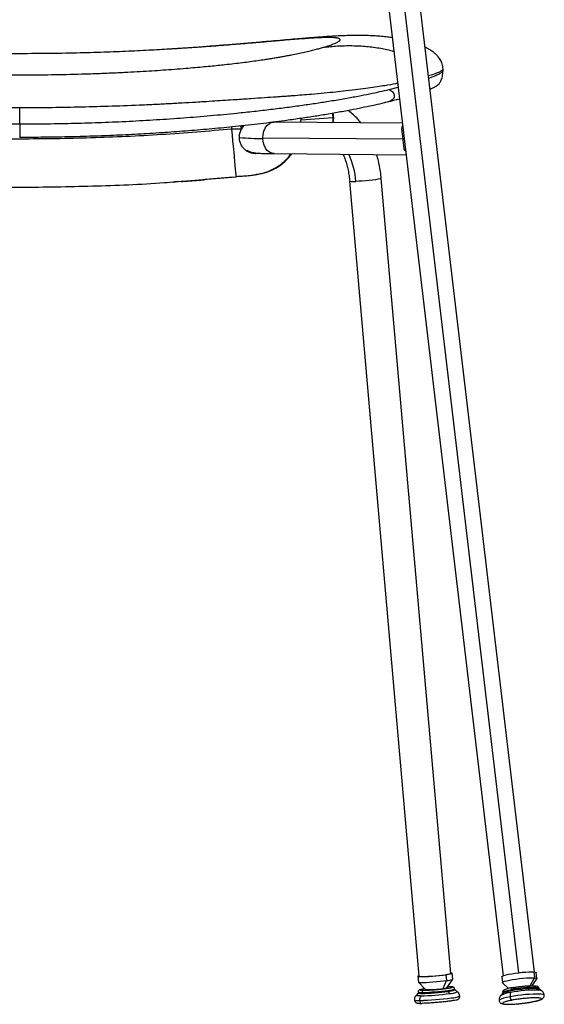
# Model space of a CAD drawing. Header units: millimetres. Extents: x 30 to 368, y 120 to 201.
# Tile 9 of 14: x 269 to 296, y 121 to 171. Entities that reach past the tile are written whole.
import ezdxf

# ---------------------------------------------------------------- set-up
doc = ezdxf.new("R2010")
doc.units = ezdxf.units.MM

msp = doc.modelspace()

# ---------------------------------------------------------------- linework, layer by layer
at = {"color": 7, "linetype": 'Continuous', "lineweight": 25}
for p, q in [((287.397, 176.815), (293.823, 122.45)), ((295.412, 122.638), (288.986, 177.002)), ((290.775, 168.389), (290.773, 168.387)), ((290.777, 168.308), (290.777, 168.309)), ((290.778, 168.309), (290.778, 168.4)), ((288.483, 166.845), (288.573, 166.869)), ((269.352, 165.607), (269.352, 166.417)), ((269.348, 165.607), (269.352, 165.607)), ((288.717, 165.647), (282.259, 165.702)), ((283.588, 165.691), (283.593, 165.885)), ((280.554, 165.318), (280.564, 165.346)), ((281.652, 164.902), (288.759, 164.842)), ((282.223, 164.102), (288.907, 164.045)), ((277.533, 162.691), (277.179, 162.672)), ((277.793, 162.72), (280.316, 162.917)), ((280.146, 162.904), (278.744, 162.782)), ((289.578, 122.43), (286.055, 162.704)), ((291.172, 122.569), (287.649, 162.844)), ((289.503, 122.423), (289.529, 122.125)), ((290.923, 122.506), (290.949, 122.207)), ((290.983, 121.85), (291.272, 122.275)), ((291.273, 122.277), (291.247, 122.576)), ((293.753, 122.4), (293.788, 122.104)), ((295.298, 121.949), (295.523, 122.299)), ((295.368, 122.643), (295.403, 122.347)), ((295.526, 122.309), (295.491, 122.605)), ((289.531, 122.122), (289.889, 121.754)), ((290.78, 121.807), (290.949, 122.207)), ((291.075, 121.891), (291.01, 121.889)), ((291.024, 121.711), (291.028, 121.661)), ((291.37, 121.735), (291.366, 121.785)), ((291.501, 121.64), (291.37, 121.737)), ((293.793, 122.094), (294.092, 121.808)), ((295.504, 121.862), (295.51, 121.813)), ((295.51, 121.813), (295.629, 121.724)), ((295.765, 121.694), (295.63, 121.787)), ((295.639, 121.78), (295.634, 121.822)), ((289.332, 121.221), (289.332, 121.221)), ((289.527, 121.576), (289.415, 121.457)), ((289.523, 121.623), (289.527, 121.574)), ((291.028, 121.661), (291.115, 121.552)), ((291.198, 121.33), (291.198, 121.329)), ((291.624, 121.421), (291.624, 121.422)), ((293.809, 121.571), (293.699, 121.45)), ((293.797, 121.605), (293.802, 121.563)), ((295.741, 121.519), (295.741, 121.519)), ((295.902, 121.469), (295.902, 121.469)), ((293.618, 121.199), (293.618, 121.199)), ((295.281, 121.129), (295.291, 121.129))]:
    msp.add_line(p, q, dxfattribs=at)
at = {"color": 8, "linetype": 'Continuous', "lineweight": 25}
for p, q in [((294.621, 122.607), (288.192, 177.004)), ((288.051, 167.35), (288.502, 167.466)), ((285.204, 165.916), (283.591, 165.797)), ((280.088, 165.341), (280.091, 165.454)), ((280.596, 165.409), (280.684, 165.516)), ((295.197, 121.947), (295.403, 122.347))]:
    msp.add_line(p, q, dxfattribs=at)
at = {"color": 8, "linetype": 'Continuous', "lineweight": 25, "flags": 128}
for points in [[(285.172, 166.138), (285.187, 166.075), (285.204, 165.916)], [(281.652, 164.902), (281.666, 165.078), (281.709, 165.245), (281.776, 165.395), (281.866, 165.521), (281.973, 165.617), (282.093, 165.679), (282.22, 165.702), (282.236, 165.702)], [(285.204, 165.916), (285.196, 165.763), (285.181, 165.677)], [(280.316, 162.917), (280.315, 162.926), (280.311, 162.971), (280.303, 163.051), (280.292, 163.166), (280.278, 163.314), (280.262, 163.493), (280.242, 163.7), (280.22, 163.932), (280.197, 164.186), (280.171, 164.458), (280.144, 164.744), (280.116, 165.04), (280.088, 165.341)], [(280.692, 165.525), (280.619, 165.44), (280.598, 165.412)], [(282.223, 164.102), (282.112, 164.118), (281.991, 164.172), (281.881, 164.261), (281.788, 164.382), (281.717, 164.528), (281.671, 164.692), (281.652, 164.867)], [(293.797, 121.605), (293.798, 121.612), (293.825, 121.637), (293.886, 121.664), (293.978, 121.694), (294.1, 121.724), (294.245, 121.754)], [(295.504, 121.862), (295.581, 121.851), (295.624, 121.835), (295.634, 121.822)], [(295.763, 121.695), (295.716, 121.712), (295.629, 121.724)], [(289.645, 121.433), (289.533, 121.434), (289.456, 121.439), (289.418, 121.448), (289.415, 121.457)], [(294.175, 121.384), (293.995, 121.347), (293.844, 121.309), (293.729, 121.273), (293.653, 121.239), (293.619, 121.208), (293.618, 121.199)], [(294.175, 121.384), (293.995, 121.347), (293.844, 121.31), (293.729, 121.273), (293.653, 121.239), (293.619, 121.208), (293.618, 121.199)], [(295.902, 121.469), (295.89, 121.485), (295.836, 121.505), (295.741, 121.519)], [(295.902, 121.469), (295.89, 121.486), (295.836, 121.506), (295.741, 121.519)]]:
    msp.add_lwpolyline(points, dxfattribs=at)
at = {"color": 7, "linetype": 'Continuous', "lineweight": 25, "flags": 128}
for points in [[(287.649, 162.844), (287.63, 162.831), (287.573, 162.816), (287.481, 162.799), (287.357, 162.78), (287.209, 162.762), (287.043, 162.743), (286.868, 162.727), (286.692, 162.712), (286.524, 162.701), (286.372, 162.693)], [(289.576, 122.451), (289.533, 122.44), (289.505, 122.426), (289.514, 122.416), (289.561, 122.409), (289.643, 122.407), (289.758, 122.408), (289.899, 122.413), (290.062, 122.422), (290.238, 122.435), (290.42, 122.45), (290.6, 122.468), (290.77, 122.486), (290.923, 122.506)], [(289.578, 122.43), (289.599, 122.421), (289.659, 122.416), (289.755, 122.415), (289.881, 122.418), (290.033, 122.426), (290.202, 122.437), (290.379, 122.451), (290.556, 122.468), (290.725, 122.486), (290.875, 122.505), (291.001, 122.524), (291.095, 122.541), (291.153, 122.557), (291.172, 122.569)], [(290.923, 122.506), (291.052, 122.525), (291.151, 122.543), (291.217, 122.559), (291.245, 122.572), (291.236, 122.583), (291.189, 122.589), (291.17, 122.591)], [(293.753, 122.4), (293.757, 122.411), (293.792, 122.437), (293.863, 122.465), (293.968, 122.495), (294.101, 122.525), (294.257, 122.555), (294.429, 122.582), (294.61, 122.606), (294.79, 122.625), (294.964, 122.638), (295.123, 122.646), (295.259, 122.648), (295.368, 122.643)], [(293.793, 122.094), (293.791, 122.115), (293.827, 122.141), (293.898, 122.169), (294.003, 122.199), (294.136, 122.23), (294.292, 122.259), (294.464, 122.286), (294.645, 122.31), (294.825, 122.329), (294.999, 122.343), (295.158, 122.35), (295.294, 122.352), (295.403, 122.347)], [(295.368, 122.643), (295.445, 122.632), (295.485, 122.615), (295.491, 122.605)], [(295.403, 122.347), (295.48, 122.336), (295.52, 122.32), (295.523, 122.299)], [(289.529, 122.125), (289.54, 122.118), (289.587, 122.111), (289.669, 122.108), (289.784, 122.11), (289.925, 122.115), (290.088, 122.124), (290.264, 122.137), (290.446, 122.152), (290.626, 122.169), (290.796, 122.188), (290.949, 122.207)], [(295.51, 121.813), (295.403, 121.818), (295.27, 121.817), (295.116, 121.81), (294.946, 121.798), (294.768, 121.78), (294.588, 121.758), (294.413, 121.733), (294.25, 121.704), (294.105, 121.675), (293.984, 121.644), (293.891, 121.615), (293.83, 121.588), (293.809, 121.571)], [(293.809, 121.571), (293.83, 121.588), (293.891, 121.615), (293.984, 121.644), (294.105, 121.675), (294.25, 121.704), (294.413, 121.733), (294.588, 121.758), (294.768, 121.78), (294.946, 121.798), (295.116, 121.81), (295.27, 121.817), (295.403, 121.818), (295.51, 121.813)], [(294.245, 121.754), (294.243, 121.773), (294.244, 121.791), (294.247, 121.808), (294.251, 121.822), (294.257, 121.834), (294.265, 121.842), (294.274, 121.847), (294.284, 121.848)], [(295.63, 121.787), (295.587, 121.802), (295.51, 121.813)], [(295.51, 121.813), (295.587, 121.802), (295.63, 121.787)], [(291.028, 121.661), (290.877, 121.642), (290.71, 121.623), (290.532, 121.605), (290.351, 121.59), (290.175, 121.577), (290.008, 121.566), (289.859, 121.56), (289.732, 121.556), (289.633, 121.557), (289.565, 121.561), (289.531, 121.569), (289.527, 121.574)], [(289.527, 121.574), (289.531, 121.569), (289.565, 121.561), (289.633, 121.557), (289.732, 121.556), (289.859, 121.56), (290.008, 121.566), (290.175, 121.577), (290.351, 121.59), (290.532, 121.605), (290.71, 121.623), (290.877, 121.642), (291.028, 121.661)]]:
    msp.add_lwpolyline(points, dxfattribs=at)
at = {"color": 8, "linetype": 'Continuous', "lineweight": 25}
for centre, radius, start, end in [((284.251, 165.904), 0.994, 346.8155, 14.1726), ((279.809, 163.741), 1.744, 63.8929, 64.7023), ((279.063, 159.414), 6.119, 75.5202, 75.7953), ((281.491, 173.935), 9.069, 263.6443, 271.0202), ((281.021, 164.16), 0.106, 335.8023, 0.8856), ((282.507, 162.397), 3.876, 4.3873, 25.5738), ((291.023, 122.544), 0.834, 270.0615, 294.3268), ((289.499, 121.673), 0.481, 249.7997, 280.5613), ((289.499, 121.673), 0.481, 249.7997, 280.5613), ((289.657, 121.987), 0.387, 249.7997, 280.5613), ((291.114, 122.442), 0.89, 270.1144, 295.7608), ((291.153, 122.567), 1.238, 272.057, 292.3177), ((291.153, 122.567), 1.238, 272.0571, 292.3175), ((294.302, 120.357), 1.248, 94.6801, 118.8652)]:
    msp.add_arc(centre, radius, start, end, dxfattribs=at)
at = {"color": 7, "linetype": 'Continuous', "lineweight": 25}
for centre, radius, start, end in [((282.758, 164.898), 1.107, 179.7666, 181.6148), ((281.083, 165.541), 2.5, 275.8464, 324.6563), ((286.244, 163.6), 0.915, 258.0351, 277.99), ((290.962, 122.932), 0.725, 268.964, 295.4074), ((289.822, 121.623), 0.0963, 105.6049, 190.3535), ((289.381, 133.988), 12.387, 271.6031, 277.6194), ((290.086, 125.931), 4.181, 267.3034, 279.5626), ((290.767, 122.377), 0.57, 271.2755, 292.2398), ((290.992, 122.657), 0.997, 272.0608, 292.3106), ((291.027, 122.497), 0.836, 270.0898, 294.2816), ((295.475, 115.158), 6.568, 88.6527, 101.19), ((295.368, 116.074), 5.79, 88.6527, 101.19), ((289.94, 121.235), 0.355, 146.1306, 185.738), ((289.156, 136.594), 15.4, 271.6031, 277.6194), ((289.156, 136.593), 15.4, 271.6031, 277.6194), ((289.252, 135.479), 14.052, 271.6031, 277.6194), ((294.577, 121.447), 0.407, 157.8326, 188.9512), ((295.572, 114.323), 7.198, 88.6527, 101.19), ((295.572, 114.323), 7.198, 88.6527, 101.19), ((294.356, 121.378), 0.182, 178.1241, 244.4381), ((289.729, 121.195), 0.142, 178.1405, 270.1202)]:
    msp.add_arc(centre, radius, start, end, dxfattribs=at)
for points, knots in [([(269.349, 169.163), (268.902, 169.164), (268.033, 169.167), (266.77, 169.188), (265.586, 169.218), (264.521, 169.256), (263.569, 169.297), (262.925, 169.329), (262.524, 169.35), (262.346, 169.36), (262.171, 169.37), (261.999, 169.38), (261.83, 169.39), (261.664, 169.4), (261.372, 169.417), (260.959, 169.444), (260.432, 169.479), (259.927, 169.515), (259.442, 169.551), (258.979, 169.587), (258.536, 169.622), (258.115, 169.656), (257.633, 169.697), (257.102, 169.743), (256.532, 169.793), (256.08, 169.832), (255.725, 169.862), (255.455, 169.884), (255.2, 169.904), (254.959, 169.922), (254.694, 169.941), (254.415, 169.958), (254.137, 169.972), (253.946, 169.978), (253.816, 169.98), (253.734, 169.981), (253.656, 169.981), (253.584, 169.979), (253.517, 169.977), (253.439, 169.973), (253.355, 169.966), (253.275, 169.955), (253.212, 169.941), (253.165, 169.924), (253.136, 169.904), (253.118, 169.872), (253.142, 169.824), (253.245, 169.753), (253.418, 169.674), (253.651, 169.586), (253.86, 169.522), (253.964, 169.49)], [0, 0, 0, 0, 0.042425, 0.08236, 0.119815, 0.154799, 0.183552, 0.210412, 0.216183, 0.221859, 0.227442, 0.23293, 0.238324, 0.243624, 0.24883, 0.266394, 0.283356, 0.299725, 0.315514, 0.330734, 0.345399, 0.359525, 0.37313, 0.394506, 0.414793, 0.43548, 0.447542, 0.459777, 0.472244, 0.485002, 0.498103, 0.518621, 0.540339, 0.563394, 0.572843, 0.582523, 0.592437, 0.602593, 0.612994, 0.623644, 0.642997, 0.662945, 0.683509, 0.704705, 0.726551, 0.749059, 0.797808, 0.848486, 0.899916, 0.950187, 1, 1, 1, 1]), ([(284.733, 169.49), (284.83, 169.52), (285.025, 169.579), (285.246, 169.661), (285.382, 169.721), (285.461, 169.764), (285.503, 169.79), (285.535, 169.815), (285.558, 169.838), (285.57, 169.86), (285.573, 169.887), (285.55, 169.917), (285.491, 169.94), (285.436, 169.952), (285.404, 169.957), (285.369, 169.962), (285.331, 169.967), (285.29, 169.971), (285.224, 169.975), (285.126, 169.98), (284.981, 169.982), (284.818, 169.98), (284.635, 169.975), (284.432, 169.966), (284.211, 169.954), (283.935, 169.936), (283.591, 169.912), (283.163, 169.878), (282.766, 169.845), (282.424, 169.815), (282.152, 169.792), (281.874, 169.768), (281.588, 169.743), (281.291, 169.717), (280.781, 169.673), (280.026, 169.61), (279.284, 169.553), (278.772, 169.515), (278.521, 169.497), (278.264, 169.479), (278.003, 169.462), (277.736, 169.444), (277.464, 169.426), (276.94, 169.394), (276.126, 169.346), (274.986, 169.289), (273.735, 169.239), (272.372, 169.197), (270.898, 169.169), (269.878, 169.165), (269.349, 169.163)], [0, 0, 0, 0, 0.045905, 0.092514, 0.140275, 0.159191, 0.17782, 0.196166, 0.214234, 0.23203, 0.249558, 0.287134, 0.322888, 0.331961, 0.340916, 0.349754, 0.358478, 0.367088, 0.375586, 0.396215, 0.415904, 0.434689, 0.452614, 0.469728, 0.486087, 0.501757, 0.523477, 0.544337, 0.564605, 0.575001, 0.58545, 0.595987, 0.60585, 0.616286, 0.627314, 0.658532, 0.692427, 0.700421, 0.708561, 0.716846, 0.725278, 0.733859, 0.742591, 0.751473, 0.784272, 0.820483, 0.86014, 0.903266, 0.949881, 1, 1, 1, 1]), ([(288.206, 169.975), (288.197, 169.977), (288.095, 169.993), (287.888, 170.017), (287.574, 170.048), (287.252, 170.07), (286.933, 170.082), (286.625, 170.088), (286.318, 170.087), (285.988, 170.081), (285.657, 170.069), (285.286, 170.052), (284.897, 170.028), (284.554, 170.005), (284.238, 169.981), (283.913, 169.955), (283.524, 169.923), (283.057, 169.883), (282.526, 169.836), (281.872, 169.778), (281.126, 169.712), (280.317, 169.643), (279.55, 169.581), (278.83, 169.524), (278.098, 169.47), (277.471, 169.427), (277.071, 169.403), (276.938, 169.395)], [0, 0, 0, 0, 0.002823, 0.031631, 0.06345, 0.098101, 0.134015, 0.166021, 0.206496, 0.243818, 0.288141, 0.333512, 0.375663, 0.413771, 0.442486, 0.47526, 0.512449, 0.554072, 0.599258, 0.643715, 0.706418, 0.76457, 0.819153, 0.870678, 0.918888, 0.972982, 1, 1, 1, 1]), ([(253.964, 169.49), (254.021, 169.474), (254.132, 169.442), (254.319, 169.392), (254.521, 169.34), (254.709, 169.294), (254.875, 169.256), (255.009, 169.226), (255.146, 169.196), (255.286, 169.166), (255.43, 169.137), (255.609, 169.101), (255.826, 169.059), (256.088, 169.012), (256.359, 168.965), (256.638, 168.919), (256.923, 168.874), (257.219, 168.83), (257.527, 168.787), (257.853, 168.744), (258.198, 168.7), (258.56, 168.657), (258.934, 168.615), (259.327, 168.574), (259.747, 168.532), (260.205, 168.489), (260.704, 168.445), (261.213, 168.403), (261.677, 168.368), (262.085, 168.339), (262.457, 168.313), (262.84, 168.289), (263.234, 168.265), (263.639, 168.243), (264.313, 168.208), (265.28, 168.165), (266.564, 168.124), (267.928, 168.098), (269.403, 168.088), (270.929, 168.099), (272.101, 168.125), (272.858, 168.148), (273.232, 168.161), (273.599, 168.175), (273.959, 168.19), (274.313, 168.206), (274.756, 168.227), (275.283, 168.255), (275.887, 168.291), (276.465, 168.328), (277.044, 168.37), (277.594, 168.412), (278.111, 168.455), (278.569, 168.496), (278.992, 168.536), (279.38, 168.575), (279.781, 168.617), (280.196, 168.664), (280.625, 168.716), (281.029, 168.768), (281.406, 168.82), (281.724, 168.867), (281.996, 168.909), (282.231, 168.947), (282.46, 168.986), (282.683, 169.025), (282.901, 169.065), (283.16, 169.115), (283.451, 169.174), (283.764, 169.242), (284.047, 169.308), (284.302, 169.372), (284.532, 169.432), (284.665, 169.471), (284.733, 169.49)], [0, 0, 0, 0, 0.018076, 0.035842, 0.053306, 0.071337, 0.081109, 0.09063, 0.099904, 0.108934, 0.117722, 0.126274, 0.14011, 0.153318, 0.165919, 0.17794, 0.18941, 0.200106, 0.210656, 0.221102, 0.231493, 0.241873, 0.25229, 0.262274, 0.272983, 0.284451, 0.296707, 0.309772, 0.321536, 0.330165, 0.339016, 0.348092, 0.357395, 0.366929, 0.376697, 0.404869, 0.434783, 0.466474, 0.499974, 0.537553, 0.572851, 0.581725, 0.590446, 0.599016, 0.607435, 0.615705, 0.623826, 0.638609, 0.652855, 0.666576, 0.67978, 0.694318, 0.706299, 0.717579, 0.728176, 0.738114, 0.747421, 0.759901, 0.77234, 0.784818, 0.797415, 0.810209, 0.819715, 0.829607, 0.839903, 0.850617, 0.861766, 0.873361, 0.893134, 0.914195, 0.936582, 0.957391, 0.978525, 1, 1, 1, 1]), ([(290.778, 168.388), (290.77, 168.477), (290.756, 168.642), (290.647, 168.863), (290.518, 169.031), (290.397, 169.15), (290.296, 169.234), (290.21, 169.298), (290.124, 169.355), (290.016, 169.422), (289.929, 169.463), (289.874, 169.489)], [0, 0, 0, 0, 0.20564, 0.381139, 0.525414, 0.634943, 0.707807, 0.77082, 0.832896, 0.89389, 1, 1, 1, 1]), ([(290.125, 167.369), (290.128, 167.37), (290.167, 167.385), (290.227, 167.413), (290.306, 167.45), (290.369, 167.483), (290.421, 167.511), (290.493, 167.559), (290.581, 167.639), (290.675, 167.781), (290.759, 168.009), (290.771, 168.206), (290.778, 168.308)], [0, 0, 0, 0, 0.008667, 0.12954, 0.239078, 0.337175, 0.425731, 0.520414, 0.623223, 0.736719, 0.8622, 1, 1, 1, 1]), ([(250.646, 167.341), (250.799, 167.306), (251.103, 167.236), (251.63, 167.125), (252.215, 167.009), (252.874, 166.888), (253.576, 166.769), (254.303, 166.655), (255.032, 166.549), (255.809, 166.443), (256.629, 166.341), (257.484, 166.243), (258.504, 166.135), (259.695, 166.022), (261.057, 165.911), (262.431, 165.817), (263.81, 165.74), (265.191, 165.681), (266.575, 165.639), (267.961, 165.612), (268.885, 165.609), (269.348, 165.607)], [0, 0, 0, 0, 0.050046, 0.099953, 0.149899, 0.200206, 0.251172, 0.293449, 0.335528, 0.377694, 0.420222, 0.462537, 0.504436, 0.566912, 0.629396, 0.691618, 0.753475, 0.815148, 0.87674, 0.938317, 1, 1, 1, 1]), ([(269.352, 165.607), (269.815, 165.609), (270.739, 165.612), (272.125, 165.639), (273.509, 165.681), (274.89, 165.741), (276.269, 165.819), (277.644, 165.913), (279.005, 166.025), (280.197, 166.138), (281.216, 166.247), (282.071, 166.345), (282.891, 166.449), (283.667, 166.554), (284.397, 166.662), (285.124, 166.776), (285.825, 166.895), (286.484, 167.017), (287.069, 167.133), (287.595, 167.245), (287.899, 167.315), (288.051, 167.35)], [0, 0, 0, 0, 0.061682, 0.123259, 0.184851, 0.246525, 0.308383, 0.370606, 0.433089, 0.495566, 0.537465, 0.579784, 0.62231, 0.664474, 0.706553, 0.748831, 0.799794, 0.850101, 0.900047, 0.949954, 1, 1, 1, 1]), ([(288.051, 167.35), (288.11, 167.315), (288.2, 167.262), (288.281, 167.153), (288.309, 167.072), (288.313, 167.014), (288.305, 166.972), (288.297, 166.947), (288.287, 166.924), (288.268, 166.892), (288.236, 166.853), (288.162, 166.791), (288.014, 166.719), (287.892, 166.689), (287.81, 166.669)], [0, 0, 0, 0, 0.249786, 0.381719, 0.449143, 0.498973, 0.514399, 0.528475, 0.541896, 0.555463, 0.585885, 0.624479, 0.749492, 1, 1, 1, 1]), ([(287.795, 166.666), (287.641, 166.63), (287.339, 166.559), (286.817, 166.447), (286.247, 166.332), (285.606, 166.211), (284.926, 166.093), (284.221, 165.979), (283.512, 165.872), (282.821, 165.775), (282.161, 165.688), (281.55, 165.613), (280.917, 165.54), (280.106, 165.453), (279.096, 165.354), (277.906, 165.253), (276.696, 165.164), (275.478, 165.089), (274.253, 165.028), (273.025, 164.98), (271.802, 164.947), (270.572, 164.926), (269.758, 164.923), (269.348, 164.922)], [0, 0, 0, 0, 0.05128, 0.100574, 0.149939, 0.199439, 0.249363, 0.290937, 0.332607, 0.374125, 0.405429, 0.437039, 0.467645, 0.499587, 0.555275, 0.611527, 0.666182, 0.722708, 0.778658, 0.833324, 0.889699, 0.94453, 1, 1, 1, 1]), ([(287.81, 166.669), (287.808, 166.668), (287.804, 166.667), (287.799, 166.666), (287.798, 166.666), (287.797, 166.666), (287.797, 166.666), (287.796, 166.666), (287.796, 166.666), (287.796, 166.666), (287.795, 166.666), (287.795, 166.666), (287.795, 166.666), (287.795, 166.666)], [0, 0, 0, 0, 0.633392, 0.80242, 0.833146, 0.857329, 0.872456, 0.885261, 0.897518, 0.911051, 0.927365, 0.958843, 1, 1, 1, 1]), ([(288.451, 166.836), (288.433, 166.831), (288.252, 166.78), (288.02, 166.722), (287.81, 166.669)], [0, 0, 0, 0, 0.09577, 1, 1, 1, 1]), ([(286.616, 165.665), (286.565, 165.729), (286.447, 165.876), (286.241, 166.073), (286.077, 166.216), (285.983, 166.275), (285.973, 166.282)], [0, 0, 0, 0, 0.265737, 0.613519, 0.957701, 1, 1, 1, 1]), ([(269.348, 165.607), (269.348, 165.521), (269.348, 165.35), (269.348, 165.154), (269.348, 165.029), (269.348, 164.965), (269.348, 164.927), (269.348, 164.923), (269.348, 164.922)], [0, 0, 0, 0, 0.295342, 0.584168, 0.710836, 0.821031, 0.916001, 1, 1, 1, 1]), ([(280.088, 165.341), (278.901, 165.24), (276.526, 165.039), (272.954, 164.879), (269.38, 164.821), (265.805, 164.879), (262.233, 165.039), (259.859, 165.241), (258.671, 165.341)], [0, 0, 0, 0, 0.166696, 0.333317, 0.500022, 0.666703, 0.833309, 1, 1, 1, 1]), ([(280.564, 165.346), (280.485, 165.345), (280.327, 165.343), (280.168, 165.341), (280.088, 165.341)], [0, 0, 0, 0, 0.499237, 1, 1, 1, 1]), ([(281.117, 164.117), (281.059, 164.133), (280.943, 164.165), (280.788, 164.259), (280.656, 164.385), (280.553, 164.542), (280.486, 164.724), (280.462, 164.922), (280.48, 165.126), (280.53, 165.254), (280.554, 165.318)], [0, 0, 0, 0, 0.124315, 0.248956, 0.373566, 0.49893, 0.623634, 0.749122, 0.874638, 1, 1, 1, 1]), ([(280.605, 165.335), (280.608, 165.351), (280.614, 165.382), (280.608, 165.43), (280.594, 165.472), (280.578, 165.494), (280.571, 165.504)], [0, 0, 0, 0, 0.266358, 0.533469, 0.800275, 1, 1, 1, 1]), ([(288.759, 164.842), (288.755, 164.869), (288.748, 164.926), (288.736, 165.004), (288.724, 165.081), (288.714, 165.152), (288.705, 165.221), (288.7, 165.283), (288.698, 165.343), (288.703, 165.416), (288.71, 165.475), (288.73, 165.506), (288.733, 165.511)], [0, 0, 0, 0, 0.09263, 0.192492, 0.282166, 0.385176, 0.481205, 0.577653, 0.673915, 0.769794, 0.962369, 1, 1, 1, 1]), ([(288.888, 164.201), (288.87, 164.225), (288.809, 164.302), (288.792, 164.477), (288.775, 164.679), (288.764, 164.787), (288.759, 164.842)], [0, 0, 0, 0, 0.180692, 0.589597, 0.794442, 1, 1, 1, 1]), ([(280.841, 164.275), (280.863, 164.262), (280.911, 164.232), (280.984, 164.202), (281.055, 164.178), (281.119, 164.162), (281.184, 164.15), (281.266, 164.138), (281.372, 164.128), (281.512, 164.119), (281.681, 164.112), (281.876, 164.107), (282.06, 164.104), (282.184, 164.103), (282.226, 164.103)], [0, 0, 0, 0, 0.031849, 0.071401, 0.11172, 0.156171, 0.210516, 0.284856, 0.40611, 0.541027, 0.668645, 0.803461, 0.933777, 1, 1, 1, 1]), ([(280.313, 162.95), (280.416, 162.955), (280.603, 162.964), (280.832, 162.981), (281.004, 162.998), (281.137, 163.013), (281.271, 163.032), (281.446, 163.063), (281.67, 163.116), (281.929, 163.202), (282.197, 163.322), (282.45, 163.468), (282.676, 163.636), (282.873, 163.828), (283.004, 163.98), (283.063, 164.076), (283.075, 164.095)], [0, 0, 0, 0, 0.099559, 0.180107, 0.245189, 0.29739, 0.340911, 0.398138, 0.466651, 0.552145, 0.644448, 0.733445, 0.818029, 0.898335, 0.979669, 1, 1, 1, 1]), ([(285.717, 164.073), (285.724, 164.057), (285.766, 163.969), (285.832, 163.788), (285.912, 163.532), (285.976, 163.26), (286.026, 162.983), (286.045, 162.795), (286.054, 162.704)], [0, 0, 0, 0, 0.040494, 0.232646, 0.425942, 0.62026, 0.815406, 1, 1, 1, 1]), ([(287.646, 162.843), (287.642, 162.898), (287.628, 163.076), (287.583, 163.372), (287.515, 163.724), (287.452, 163.949), (287.422, 164.058)], [0, 0, 0, 0, 0.131403, 0.425461, 0.72001, 1, 1, 1, 1]), ([(258.444, 162.917), (259.656, 162.815), (262.081, 162.609), (265.729, 162.445), (269.38, 162.385), (273.03, 162.449), (275.836, 162.561), (277.421, 162.69), (277.793, 162.72)], [0, 0, 0, 0, 0.188451, 0.376821, 0.565304, 0.753817, 0.942198, 1, 1, 1, 1]), ([(277.533, 162.691), (277.631, 162.697), (277.826, 162.71), (278.138, 162.734), (278.451, 162.757), (278.646, 162.773), (278.744, 162.782)], [0, 0, 0, 0, 0.250356, 0.499789, 0.748024, 1, 1, 1, 1]), ([(289.855, 121.789), (289.854, 121.788), (289.811, 121.782), (289.741, 121.771), (289.657, 121.754), (289.611, 121.741), (289.576, 121.726), (289.546, 121.702), (289.525, 121.665), (289.524, 121.639), (289.524, 121.627)], [0, 0, 0, 0, 0.007583, 0.232951, 0.461098, 0.699447, 0.79952, 0.882342, 0.944362, 1, 1, 1, 1]), ([(289.797, 121.716), (289.843, 121.717), (289.939, 121.719), (290.131, 121.73), (290.348, 121.745), (290.572, 121.765), (290.779, 121.787), (290.958, 121.809), (291.102, 121.831), (291.207, 121.851), (291.233, 121.862), (291.244, 121.866)], [0, 0, 0, 0, 0.107155, 0.221312, 0.339714, 0.458091, 0.572248, 0.679427, 0.786582, 0.90074, 1, 1, 1, 1]), ([(291.365, 121.786), (291.362, 121.798), (291.358, 121.823), (291.337, 121.85), (291.314, 121.867), (291.29, 121.877), (291.265, 121.884), (291.227, 121.889), (291.161, 121.891), (291.102, 121.892), (291.062, 121.891), (291.062, 121.891)], [0, 0, 0, 0, 0.062475, 0.123411, 0.180477, 0.243942, 0.341683, 0.506181, 0.756115, 0.996525, 1, 1, 1, 1]), ([(293.987, 121.779), (293.983, 121.778), (293.943, 121.766), (293.9, 121.748), (293.852, 121.722), (293.816, 121.689), (293.793, 121.641), (293.798, 121.613), (293.8, 121.604)], [0, 0, 0, 0, 0.0419679, 0.3723117, 0.5967646, 0.7873036, 0.931509, 1, 1, 1, 1]), ([(294.279, 121.847), (294.251, 121.842), (294.176, 121.828), (294.075, 121.805), (294.015, 121.787), (293.987, 121.779)], [0, 0, 0, 0, 0.237241, 0.642974, 1, 1, 1, 1]), ([(294.284, 121.848), (294.344, 121.859), (294.469, 121.881), (294.685, 121.91), (294.907, 121.933), (295.114, 121.947), (295.285, 121.951), (295.417, 121.946), (295.465, 121.937), (295.489, 121.932)], [0, 0, 0, 0, 0.136229, 0.281359, 0.431886, 0.582381, 0.727512, 0.863771, 1, 1, 1, 1]), ([(295.63, 121.823), (295.63, 121.833), (295.628, 121.86), (295.599, 121.894), (295.565, 121.916), (295.541, 121.927), (295.524, 121.93), (295.52, 121.931)], [0, 0, 0, 0, 0.129756, 0.364919, 0.607228, 0.907964, 1, 1, 1, 1]), ([(289.417, 121.458), (289.402, 121.441), (289.369, 121.403), (289.339, 121.325), (289.325, 121.26), (289.333, 121.225), (289.334, 121.221)], [0, 0, 0, 0, 0.267243, 0.599262, 0.949899, 1, 1, 1, 1]), ([(289.335, 121.221), (289.335, 121.214), (289.334, 121.186), (289.356, 121.144), (289.39, 121.105), (289.426, 121.082), (289.459, 121.069), (289.493, 121.061), (289.539, 121.055), (289.612, 121.052), (289.68, 121.051), (289.725, 121.052), (289.729, 121.052)], [0, 0, 0, 0, 0.028145, 0.109241, 0.176896, 0.240091, 0.306936, 0.397582, 0.535813, 0.765257, 0.980433, 1, 1, 1, 1]), ([(291.417, 121.219), (291.413, 121.217), (291.39, 121.209), (291.286, 121.19), (291.116, 121.164), (290.903, 121.138), (290.655, 121.111), (290.387, 121.087), (290.128, 121.069), (289.899, 121.057), (289.785, 121.054), (289.729, 121.053)], [0, 0, 0, 0, 0.025472, 0.1489781, 0.2649324, 0.3808647, 0.5043708, 0.6324662, 0.7605396, 0.8840457, 1, 1, 1, 1]), ([(291.45, 121.224), (291.455, 121.225), (291.476, 121.23), (291.501, 121.239), (291.536, 121.255), (291.575, 121.283), (291.608, 121.328), (291.627, 121.378), (291.622, 121.41), (291.621, 121.421)], [0, 0, 0, 0, 0.08056, 0.318926, 0.497821, 0.634399, 0.773641, 0.923462, 1, 1, 1, 1]), ([(291.622, 121.422), (291.618, 121.45), (291.61, 121.507), (291.568, 121.577), (291.525, 121.624), (291.498, 121.641), (291.489, 121.646)], [0, 0, 0, 0, 0.313435, 0.617817, 0.885058, 1, 1, 1, 1]), ([(293.712, 121.461), (293.706, 121.456), (293.682, 121.434), (293.646, 121.377), (293.615, 121.292), (293.617, 121.231), (293.618, 121.199)], [0, 0, 0, 0, 0.0955414, 0.3880959, 0.6914568, 1, 1, 1, 1]), ([(294.278, 121.214), (294.212, 121.201), (294.075, 121.173), (293.92, 121.13), (293.819, 121.089), (293.789, 121.053), (293.83, 121.027), (293.931, 121.011), (294.084, 121.006), (294.289, 121.011), (294.537, 121.027), (294.802, 121.055), (295.059, 121.089), (295.208, 121.116), (295.281, 121.129)], [0, 0, 0, 0, 0.078858, 0.162868, 0.25, 0.337117, 0.421127, 0.5, 0.578858, 0.662868, 0.75, 0.837117, 0.921127, 1, 1, 1, 1]), ([(295.593, 121.33), (295.554, 121.333), (295.466, 121.337), (295.269, 121.332), (295.022, 121.315), (294.757, 121.288), (294.5, 121.253), (294.35, 121.227), (294.278, 121.214)], [0, 0, 0, 0, 0.132909, 0.305878, 0.485273, 0.664639, 0.837607, 1, 1, 1, 1]), ([(295.291, 121.129), (295.336, 121.138), (295.433, 121.157), (295.559, 121.187), (295.672, 121.22), (295.75, 121.25), (295.808, 121.281), (295.853, 121.317), (295.889, 121.371), (295.908, 121.426), (295.901, 121.459), (295.899, 121.468)], [0, 0, 0, 0, 0.1392275, 0.2976886, 0.459253, 0.6288131, 0.7326126, 0.8251527, 0.8973933, 0.9708386, 1, 1, 1, 1]), ([(295.899, 121.468), (295.895, 121.493), (295.888, 121.548), (295.847, 121.618), (295.799, 121.671), (295.767, 121.691), (295.754, 121.699)], [0, 0, 0, 0, 0.253097, 0.553615, 0.825216, 1, 1, 1, 1]), ([(293.62, 121.2), (293.624, 121.177), (293.633, 121.133), (293.675, 121.084), (293.718, 121.054), (293.765, 121.035), (293.823, 121.02), (293.875, 121.015), (293.906, 121.011)], [0, 0, 0, 0, 0.130557, 0.255468, 0.380034, 0.524313, 0.722553, 1, 1, 1, 1]), ([(293.906, 121.011), (293.925, 121.01), (293.981, 121.006), (294.091, 121.004), (294.242, 121.008), (294.406, 121.017), (294.58, 121.031), (294.759, 121.049), (294.938, 121.072), (295.111, 121.097), (295.232, 121.117), (295.289, 121.129), (295.296, 121.13)], [0, 0, 0, 0, 0.060372, 0.183343, 0.300804, 0.415742, 0.529633, 0.64306, 0.75633, 0.869647, 0.983189, 1, 1, 1, 1])]:
    msp.add_open_spline(points, degree=3, knots=knots, dxfattribs=at)
at = {"color": 8, "linetype": 'Continuous', "lineweight": 25}
for points, knots in [([(269.349, 169.158), (269.349, 169.164), (269.349, 169.18), (269.349, 169.169), (269.349, 169.163)], [0, 0, 0, 0, 0.376407, 1, 1, 1, 1]), ([(284.733, 169.49), (284.965, 169.515), (285.439, 169.565), (286.165, 169.579), (286.9, 169.546), (287.606, 169.446), (288.07, 169.357), (288.285, 169.279), (288.288, 169.278)], [0, 0, 0, 0, 0.195286, 0.400308, 0.607971, 0.809766, 0.997003, 1, 1, 1, 1]), ([(290.773, 168.387), (290.768, 168.369), (290.757, 168.33), (290.643, 168.257), (290.452, 168.171), (290.254, 168.097), (290.09, 168.049), (290.046, 168.036)], [0, 0, 0, 0, 0.196652, 0.429461, 0.667906, 0.91192, 1, 1, 1, 1]), ([(290.059, 167.928), (290.118, 167.949), (290.279, 168.005), (290.471, 168.086), (290.642, 168.172), (290.754, 168.248), (290.769, 168.288), (290.777, 168.308)], [0, 0, 0, 0, 0.127299, 0.347339, 0.567591, 0.788017, 1, 1, 1, 1]), ([(269.352, 166.417), (268.967, 166.418), (268.19, 166.42), (267.01, 166.436), (265.806, 166.463), (264.578, 166.5), (263.369, 166.547), (262.159, 166.603), (260.929, 166.669), (259.914, 166.73), (259.141, 166.78), (258.63, 166.813), (258.114, 166.848), (257.568, 166.885), (256.969, 166.925), (256.263, 166.973), (255.5, 167.029), (254.728, 167.091), (254.028, 167.152), (253.399, 167.213), (252.797, 167.277), (252.231, 167.344), (251.706, 167.414), (251.25, 167.481), (250.784, 167.556), (250.439, 167.616), (250.252, 167.654), (250.217, 167.661)], [0, 0, 0, 0, 0.048776, 0.0986598, 0.1496544, 0.2017454, 0.2549338, 0.3040327, 0.3570881, 0.4138916, 0.4366601, 0.4595354, 0.4820377, 0.5063743, 0.5342368, 0.565655, 0.6076329, 0.6484136, 0.6879339, 0.7261386, 0.7630046, 0.8072837, 0.8495976, 0.8899444, 0.9283633, 0.9866195, 1, 1, 1, 1]), ([(288.479, 167.661), (288.442, 167.654), (288.252, 167.615), (287.906, 167.555), (287.442, 167.48), (286.991, 167.414), (286.469, 167.345), (285.917, 167.279), (285.343, 167.217), (284.761, 167.161), (284.043, 167.097), (283.451, 167.049), (283.032, 167.018), (282.898, 167.008), (282.761, 166.998), (282.623, 166.988), (282.483, 166.978), (282.194, 166.957), (281.724, 166.925), (281.034, 166.878), (280.371, 166.833), (279.759, 166.794), (279.219, 166.759), (278.718, 166.727), (278.165, 166.693), (277.564, 166.658), (276.852, 166.62), (276.126, 166.584), (275.118, 166.538), (273.841, 166.49), (272.31, 166.448), (270.818, 166.422), (269.836, 166.419), (269.352, 166.417)], [0, 0, 0, 0, 0.01414, 0.072643, 0.110456, 0.150388, 0.192456, 0.236647, 0.271053, 0.306712, 0.343613, 0.394138, 0.400905, 0.407706, 0.41454, 0.421408, 0.428307, 0.435239, 0.463781, 0.495835, 0.53144, 0.554091, 0.57797, 0.60306, 0.62013, 0.65049, 0.681234, 0.712366, 0.743885, 0.810527, 0.875435, 0.938596, 1, 1, 1, 1]), ([(280.564, 165.346), (280.566, 165.357), (280.571, 165.381), (280.566, 165.417), (280.554, 165.451), (280.536, 165.479), (280.52, 165.492), (280.513, 165.498)], [0, 0, 0, 0, 0.210089, 0.420797, 0.631623, 0.84244, 1, 1, 1, 1]), ([(281.462, 164.123), (281.423, 164.114), (281.307, 164.085), (281.193, 164.104), (281.117, 164.117)], [0, 0, 0, 0, 0.329718, 1, 1, 1, 1]), ([(289.856, 121.788), (289.829, 121.784), (289.75, 121.772), (289.664, 121.755), (289.608, 121.737), (289.616, 121.724), (289.678, 121.716), (289.758, 121.716), (289.797, 121.716)], [0, 0, 0, 0, 0.093065, 0.273981, 0.461623, 0.649226, 0.830143, 1, 1, 1, 1]), ([(291.244, 121.866), (291.248, 121.867), (291.27, 121.874), (291.253, 121.883), (291.195, 121.891), (291.114, 121.891), (291.075, 121.891)], [0, 0, 0, 0, 0.053339, 0.383214, 0.70133, 1, 1, 1, 1]), ([(295.281, 121.129), (295.347, 121.142), (295.484, 121.169), (295.639, 121.213), (295.74, 121.254), (295.77, 121.289), (295.726, 121.315), (295.662, 121.328), (295.602, 121.33), (295.593, 121.33)], [0, 0, 0, 0, 0.15333, 0.316676, 0.486093, 0.65548, 0.818827, 0.972186, 1, 1, 1, 1])]:
    msp.add_open_spline(points, degree=3, knots=knots, dxfattribs=at)

doc.saveas('drawing.dxf')
